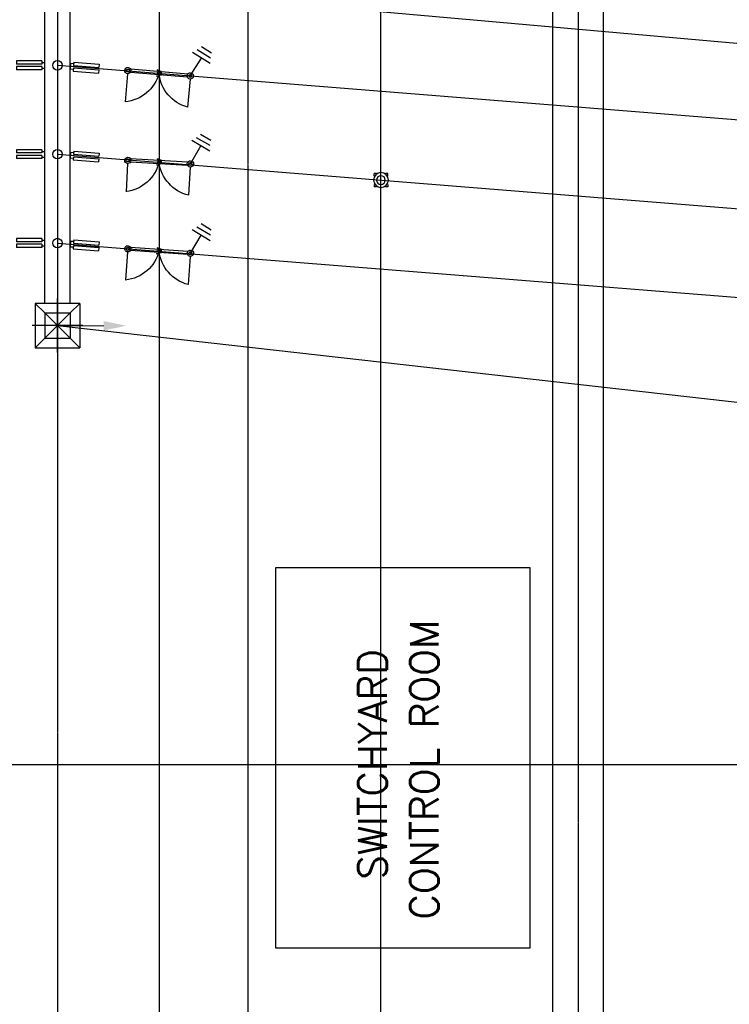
# Model space of a CAD drawing. Header units: inches. Extents: x -8998005 to 170525121, y -30058259 to 1575573.
# Tile 36 of 107: x -128459 to -72560, y 181125 to 258672. Entities that reach past the tile are written whole.
import ezdxf

# ---------------------------------------------------------------- set-up
doc = ezdxf.new("R2010")
doc.units = ezdxf.units.IN
doc.header["$LTSCALE"] = 5
doc.header["$MEASUREMENT"] = 0
doc.linetypes.add('0', pattern=[0])
doc.linetypes.add('CENTER', pattern=[2, 1.25, -0.25, 0.25, -0.25])
for name, color, linetype in [('CANAL', 4, 'Continuous'), ('CEN', 9, 'CENTER'), ('EQUPT', 4, '0'), ('FENCE', 7, 'Continuous'), ('INSULATOR', 7, 'Continuous'), ('ROAD', 1, 'Continuous'), ('TOWER', 7, 'Continuous')]:
    doc.layers.add(name, color=color, linetype=linetype)
doc.layers.add('CONDUCTOR', color=240, linetype='Continuous', lineweight=13)
doc.styles.add('romans', font='romans.shx')

# ---------------------------------------------------------------- blocks, each defined once
blk = doc.blocks.new('e')
at = {"linetype": 'ByBlock'}
blk.add_line((0, 3674), (0, 0), dxfattribs=at)
blk.add_solid([(-367, 3674), (0, 5469), (367, 3674)])
blk = doc.blocks.new('i')
at = {"ltscale": 3000}
for p, q in [((-223, -222), (-223, 0)), ((223, 0), (-223, 0)), ((223, -222), (223, 0)), ((-350, -222), (-96, -222)), ((-350, -222), (-350, -2222)), ((-96, -222), (-96, -2222)), ((96, -222), (350, -222)), ((96, -222), (96, -2222)), ((350, -222), (350, -2222)), ((-350, -2222), (-96, -2222)), ((96, -2221), (350, -2221))]:
    blk.add_line(p, q, dxfattribs=at)
blk = doc.blocks.new('400isopl')
at = {"ltscale": 1000}
for p, q in [((-2469, 245), (-2469, 2469)), ((2469, 245), (2469, 2469)), ((2258, 125), (-2258, 125)), ((-175, 247), (-178, 232)), ((-178, 232), (78, 137)), ((194, 133), (-175, 247)), ((175, 0), (-175, 0)), ((0, 324), (0, -324)), ((78, 137), (54, 113)), ((175, 125), (175, -125)), ((194, 133), (194, 125)), ((2258, -125), (-2258, -125)), ((-178, -232), (78, -137)), ((-175, -247), (-178, -232)), ((194, -133), (-175, -247)), ((78, -137), (54, -113)), ((194, -133), (194, -125))]:
    blk.add_line(p, q, dxfattribs=at)
for centre, radius, start, end in [((-3011, -543), 3060, 10.21936, 79.78064), ((3011, -543), 3060, 100.21936, 169.78064), ((-2469, 0), 245, 90, 270), ((-2469, 0), 125, 90, 270), ((-2469, 0), 245, 270, 90), ((-2469, 0), 125, 270, 90), ((0, 0), 125, 90, 270), ((0, 0), 125, 270, 90), ((2469, 0), 245, 90, 270), ((2469, 0), 125, 90, 270), ((2469, 0), 245, 270, 90), ((2469, 0), 125, 270, 90)]:
    blk.add_arc(centre, radius, start, end, dxfattribs=at)
blk = doc.blocks.new('ES')
at = {"ltscale": 1000}
for p, q in [((1097, 1485), (1846, 10)), ((1531, 1473), (2092, 367)), ((1941, 1507), (2362, 678)), ((0, 0), (1471, 747))]:
    blk.add_line(p, q, dxfattribs=at)
blk = doc.blocks.new('400CVTPL')
at = {"ltscale": 700}
for p, q in [((-528, 344), (-528, 528)), ((-344, 528), (-528, 528)), ((344, 528), (528, 528)), ((528, 344), (528, 528)), ((-528, -528), (-528, -344)), ((-344, -528), (-528, -528)), ((344, -528), (528, -528)), ((528, -528), (528, -344))]:
    blk.add_line(p, q, dxfattribs=at)
for radius, start, end in [(582, 0, 180), (582, 180, 0), (343, 0, 180), (343, 180, 0)]:
    blk.add_arc((0, 0), radius, start, end, dxfattribs=at)
blk = doc.blocks.new('A$C3F820AC0')
at = {"color": 3, "linetype": 'Continuous', "ltscale": 100}
for p, q in [((-125461, -105921, 96251), (-750, -117000)), ((-125471, -132909, 96251), (-940, -147000))]:
    blk.add_line(p, q, dxfattribs=at)
at = {"color": 2, "linetype": 'Continuous', "ltscale": 100}
for p, q in [((-125483, -112421, 96251), (-27428, -120258, 96251)), ((-125483, -119421, 96251), (-27434, -127258, 96251)), ((-125483, -126421, 96251), (-27428, -134258, 96251)), ((-108279, -151964, 96251), (-88279, -151964, 96251)), ((-108279, -181964, 96251), (-108279, -151964, 96251)), ((-88279, -151964, 96251), (-88279, -181964, 96251)), ((-88279, -181964, 96251), (-108279, -181964, 96251))]:
    blk.add_line(p, q, dxfattribs=at)
at = {"layer": 'CEN'}
for p, q in [((-84479, -12523, 96251), (-84479, -338338, 96251)), ((-117473, -18410, 96251), (-117483, -330724, 96251)), ((-110473, -18410, 96251), (-110483, -330724, 96251)), ((-125466, -55921, 96251), (-125478, -280921, 96251))]:
    blk.add_line(p, q, dxfattribs=at)
at = {"layer": 'FENCE'}
for p, q in [((-126705, -119198, 96251), (-126483, -119198, 96251)), ((-126705, -119643, 96251), (-126483, -119643, 96251))]:
    blk.add_line(p, q, dxfattribs=at)
for centre in [(-125483, -112421, 96251), (-125483, -119421, 96251), (-125483, -126421, 96251)]:
    blk.add_ellipse(centre, major_axis=(-265, 265), ratio=1, start_param=5.497787, end_param=11.780972, dxfattribs=at)
at = {"layer": 'ROAD'}
blk.add_line((-82479, -339559), (-82479, -12643), dxfattribs=at)
at = {"layer": 'ROAD', "elevation": 96251}
blk.add_lwpolyline([(-86479, -12643), (-86479, -339559)], dxfattribs=at)
at = {"layer": 'TOWER'}
for p, q in [((-126483, -131171, 96251), (-126483, -107671, 96251)), ((-124483, -131171, 96251), (-124483, -107671, 96251)), ((-125483, -135051, 96251), (-125483, -130792, 96251)), ((-126483, -131921, 96251), (-127233, -131171, 96251)), ((-127233, -131171, 96251), (-127233, -134671, 96251)), ((-123733, -131171, 96251), (-127233, -131171, 96251)), ((-124483, -131921, 96251), (-123733, -131171, 96251)), ((-123733, -131171, 96251), (-123733, -134671, 96251)), ((-126483, -131921, 96251), (-126483, -133921, 96251)), ((-126483, -131921, 96251), (-124483, -131921, 96251)), ((-124483, -131921, 96251), (-126483, -133921, 96251)), ((-126483, -131921, 96251), (-124483, -133921, 96251)), ((-124483, -131921, 96251), (-124483, -133921, 96251)), ((-123495, -132921, 96251), (-127471, -132921, 96251)), ((-126483, -133921, 96251), (-127233, -134671, 96251)), ((-126483, -133921, 96251), (-124483, -133921, 96251)), ((-124483, -133921, 96251), (-123733, -134671, 96251)), ((-127233, -134671, 96251), (-123733, -134671, 96251))]:
    blk.add_line(p, q, dxfattribs=at)
at = {"layer": 'CONDUCTOR', "xscale": -1, "rotation": 270}
blk.add_blockref('e', (-125517, -132933, 96251), dxfattribs=at)
at = {"layer": 'EQUPT', "extrusion": (0, 0, -1), "zscale": -1333.333333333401}
for name, p, rotation in [('ES', (115019, -113258, -96251), 94.87950302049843), ('400isopl', (117477, -113048, -96251), 184.8795030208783), ('ES', (115014, -120188, -96251), 93.25236353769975), ('400isopl', (117476, -120048, -96251), 183.2523635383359), ('ES', (115015, -127225, -96251), 94.1084474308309), ('400isopl', (117475, -127048, -96251), 184.1084474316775)]:
    blk.add_blockref(name, p, dxfattribs=dict(at, rotation=rotation))
at = {"layer": 'EQUPT', "zscale": 1333.333333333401, "rotation": 90}
blk.add_blockref('400CVTPL', (-100000, -121458, 96251), dxfattribs=at)
at = {"layer": 'INSULATOR', "rotation": 270}
for p in [(-126485, -112421, 96251), (-126485, -119421, 96251), (-126485, -126421, 96251)]:
    blk.add_blockref('i', p, dxfattribs=at)
at = {"layer": 'INSULATOR', "xscale": -1}
for p, rotation in [((-124444, -112509, 96251), 85.51048450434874), ((-124444, -119509, 96251), 85.51048450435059), ((-124444, -126509, 96251), 85.51048450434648)]:
    blk.add_blockref('i', p, dxfattribs=dict(at, rotation=rotation))
at = {"style": 'romans'}
for s, p in [('CONTROL ROOM', (-95459, -179706, 77770)), ('SWITCHYARD', (-99547, -176546, 77770))]:
    blk.add_text(s, height=2240, rotation=90, dxfattribs=at).set_placement(p)

msp = doc.modelspace()

# ---------------------------------------------------------------- linework, layer by layer
at = {"layer": 'CANAL', "color": 8}
for p, q in [((-100000, -800000), (-100000, 1470819)), ((-597246, 200000), (1664920, 200000))]:
    msp.add_line(p, q, dxfattribs=at)

# ---------------------------------------------------------------- block references
at = {"ltscale": 100}
msp.add_blockref('A$C3F820AC0', (0, 367500), dxfattribs=at)

doc.saveas('drawing.dxf')
